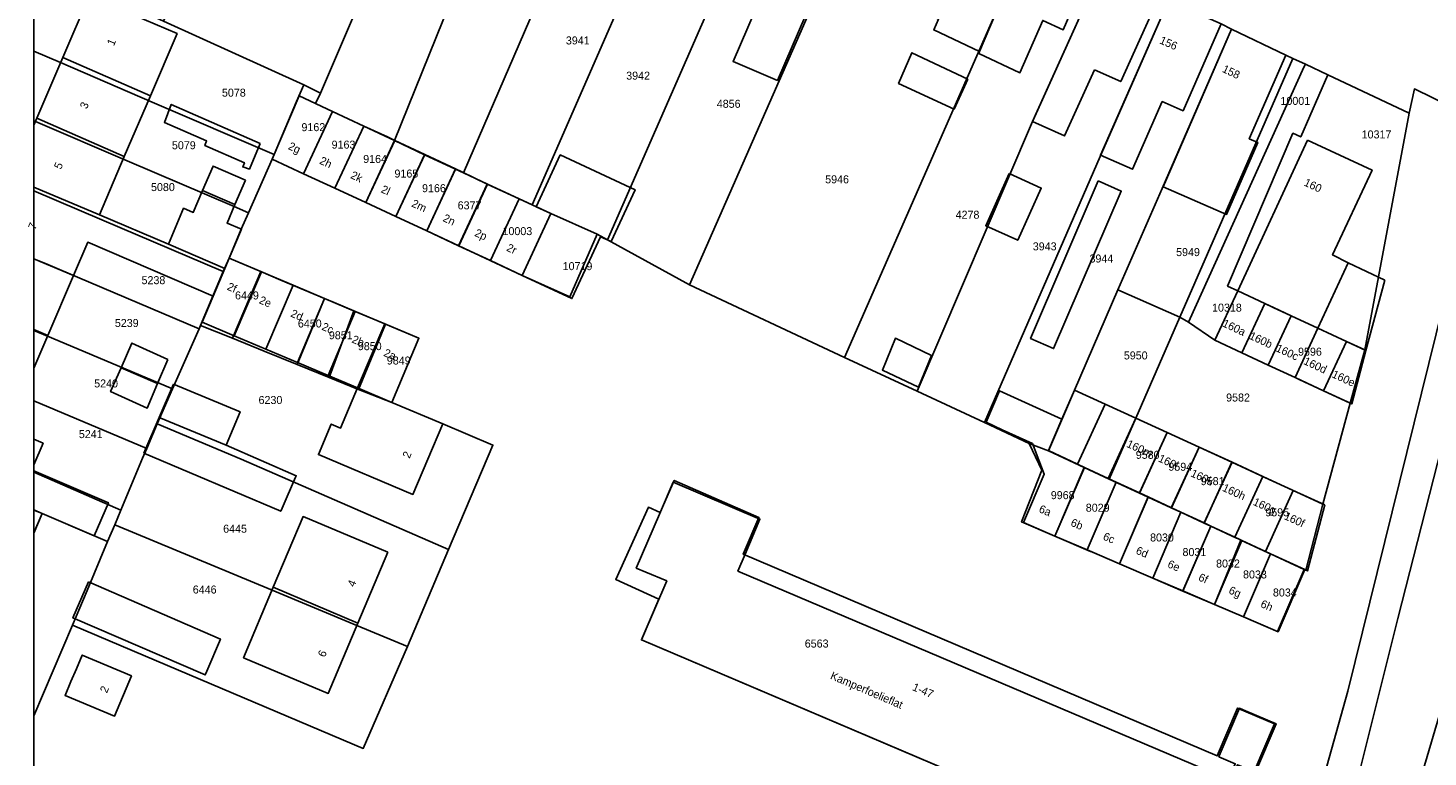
# Model space of a CAD drawing. Header units: metres. Extents: x 91564 to 92566, y 393362 to 394362.
# Tile 22 of 86: x 91564 to 91687, y 393913 to 393977. Entities that reach past the tile are written whole.
import ezdxf

# ---------------------------------------------------------------- set-up
doc = ezdxf.new("R2010")
doc.units = ezdxf.units.M
doc.linetypes.add('HIDDEN', pattern=[5.35, 2.675, -2.675])
for name, color, linetype in [('ADRES', 1, 'CONTINUOUS'), ('PAND', 1, 'CONTINUOUS'), ('PERCEEL', 7, 'CONTINUOUS'), ('PERCEELNUMMER', 7, 'CONTINUOUS'), ('TEC-RASTERVERDELING', 9, 'HIDDEN')]:
    doc.layers.add(name, color=color, linetype=linetype)

msp = doc.modelspace()

# ---------------------------------------------------------------- linework, layer by layer
at = {"layer": 'PAND'}
for points in [[(91651.632, 393985.431), (91645.445, 393988.344), (91641.378, 393979.007), (91643.658, 393977.933), (91643.248, 393976.992), (91647.266, 393975.1), (91651.632, 393985.431)], [(91651.632, 393985.431), (91647.266, 393975.1), (91647.191, 393974.929), (91650.791, 393973.235), (91652.787, 393977.819), (91654.566, 393976.982), (91657.12, 393982.847), (91651.632, 393985.431)], [(91657.314, 393973.5), (91659.626, 393972.46), (91663.045, 393980.062), (91657.925, 393982.364), (91651.901, 393968.971), (91654.709, 393967.708), (91657.314, 393973.5)], [(91628.828, 393981.491), (91625.7, 393974.214), (91629.575, 393972.567), (91632.69, 393979.832), (91628.828, 393981.491)], [(91567.034, 393974.577), (91574.7, 393971.223), (91577.031, 393976.666), (91569.339, 393979.96), (91567.034, 393974.577)], [(91657.855, 393966.033), (91660.654, 393964.803), (91663.256, 393970.721), (91665.074, 393969.921), (91668.411, 393977.509), (91663.794, 393979.539), (91657.855, 393966.033)], [(91674.063, 393974.781), (91669.304, 393977.062), (91663.317, 393963.263), (91668.885, 393960.845), (91671.615, 393967.139), (91670.864, 393967.463), (91674.063, 393974.781)], [(91646.249, 393972.692), (91641.349, 393974.988), (91640.179, 393972.311), (91645.027, 393970.04), (91646.249, 393972.692)], [(91574.7, 393971.223), (91567.034, 393974.577), (91564.765, 393969.277), (91572.421, 393965.899), (91574.7, 393971.223)], [(91590.641, 393969.851), (91587.728, 393971.206), (91585.371, 393965.682), (91588.109, 393964.409), (91590.641, 393969.851)], [(91584.312, 393967.04), (91576.524, 393970.472), (91575.936, 393968.893), (91579.619, 393967.269), (91579.472, 393966.862), (91582.937, 393965.363), (91582.79, 393965.007), (91583.364, 393964.81), (91584.312, 393967.04)], [(91593.388, 393968.574), (91590.641, 393969.851), (91588.109, 393964.409), (91590.857, 393963.131), (91593.388, 393968.574)], [(91572.421, 393965.899), (91564.765, 393969.277), (91564.497, 393968.652), (91564.497, 393963.242), (91570.247, 393960.82), (91572.421, 393965.899)], [(91596.081, 393967.322), (91595.442, 393967.619), (91593.388, 393968.574), (91590.857, 393963.131), (91593.549, 393961.879), (91596.081, 393967.322)], [(91598.711, 393966.099), (91596.081, 393967.322), (91593.549, 393961.879), (91596.179, 393960.656), (91598.711, 393966.099)], [(91675.976, 393967.338), (91669.854, 393954.16), (91672.216, 393953.063), (91672.972, 393952.712), (91674.54, 393951.984), (91676.867, 393950.903), (91679.515, 393956.604), (91678.16, 393957.297), (91681.609, 393964.721), (91675.976, 393967.338)], [(91601.413, 393964.843), (91598.711, 393966.099), (91596.179, 393960.656), (91598.882, 393959.4), (91601.413, 393964.843)], [(91608.456, 393961.514), (91609.753, 393960.911), (91607.24, 393955.507), (91611.592, 393953.483), (91614.105, 393958.887), (91615.012, 393958.465), (91617.12, 393962.999), (91610.565, 393966.048), (91608.456, 393961.514)], [(91583.026, 393963.843), (91580.182, 393965.068), (91579.26, 393962.928), (91582.104, 393961.703), (91583.026, 393963.843)], [(91604.179, 393963.505), (91601.959, 393964.579), (91601.413, 393964.843), (91598.882, 393959.4), (91601.666, 393958.1), (91604.179, 393963.505)], [(91649.85, 393964.411), (91647.799, 393959.851), (91650.607, 393958.588), (91652.658, 393963.148), (91649.85, 393964.411)], [(91657.648, 393963.775), (91651.734, 393949.99), (91653.748, 393949.105), (91659.662, 393962.89), (91657.648, 393963.775)], [(91570.247, 393960.82), (91564.497, 393963.242), (91564.497, 393956.973), (91567.963, 393955.489), (91569.213, 393958.407), (91580.192, 393953.704), (91581.214, 393956.122), (91576.272, 393958.239), (91570.247, 393960.82)], [(91582.661, 393959.545), (91581.414, 393960.072), (91582.104, 393961.703), (91579.26, 393962.928), (91578.454, 393961.021), (91577.6, 393961.382), (91576.272, 393958.239), (91581.214, 393956.122), (91581.596, 393957.024), (91582.661, 393959.545)], [(91606.966, 393962.208), (91604.179, 393963.505), (91601.666, 393958.1), (91604.453, 393956.804), (91606.966, 393962.208)], [(91606.966, 393962.208), (91604.453, 393956.804), (91607.24, 393955.507), (91609.753, 393960.911), (91606.966, 393962.208)], [(91567.963, 393955.489), (91564.497, 393956.973), (91564.497, 393950.786), (91565.724, 393950.259), (91567.963, 393955.489)], [(91584.422, 393955.829), (91581.596, 393957.024), (91581.214, 393956.122), (91580.192, 393953.704), (91579.228, 393951.422), (91582.046, 393950.231), (91584.422, 393955.829)], [(91682.721, 393955.093), (91679.515, 393956.604), (91676.867, 393950.903), (91679.385, 393949.734), (91681.074, 393948.952), (91682.721, 393955.093)], [(91587.186, 393954.662), (91584.422, 393955.829), (91582.046, 393950.231), (91584.809, 393949.063), (91587.186, 393954.662)], [(91589.949, 393953.494), (91587.186, 393954.662), (91584.809, 393949.063), (91587.572, 393947.895), (91589.949, 393953.494)], [(91672.216, 393953.063), (91669.854, 393954.16), (91667.847, 393949.84), (91670.208, 393948.743), (91672.216, 393953.063)], [(91592.632, 393952.36), (91589.949, 393953.494), (91587.572, 393947.895), (91590.255, 393946.762), (91592.632, 393952.36)], [(91674.54, 393951.984), (91672.972, 393952.712), (91672.216, 393953.063), (91670.208, 393948.743), (91672.532, 393947.663), (91674.54, 393951.984)], [(91595.215, 393951.268), (91592.632, 393952.36), (91590.255, 393946.762), (91592.838, 393945.67), (91595.215, 393951.268)], [(91676.867, 393950.903), (91674.54, 393951.984), (91672.532, 393947.663), (91674.88, 393946.573), (91676.867, 393950.903)], [(91565.724, 393950.259), (91564.497, 393950.786), (91564.497, 393947.394), (91565.724, 393950.259)], [(91598.204, 393950.005), (91595.215, 393951.268), (91592.838, 393945.67), (91595.836, 393944.403), (91598.204, 393950.005)], [(91679.385, 393949.734), (91676.867, 393950.903), (91674.88, 393946.573), (91677.376, 393945.413), (91679.385, 393949.734)], [(91576.235, 393948.152), (91573.088, 393949.59), (91572.134, 393947.429), (91575.337, 393946.052), (91576.235, 393948.152)], [(91643.072, 393948.503), (91639.904, 393950.011), (91638.766, 393947.231), (91641.931, 393945.724), (91643.072, 393948.503)], [(91681.074, 393948.952), (91679.385, 393949.734), (91677.376, 393945.413), (91679.841, 393944.268), (91681.074, 393948.952)], [(91575.337, 393946.052), (91572.134, 393947.429), (91571.215, 393945.346), (91574.415, 393943.894), (91575.337, 393946.052)], [(91576.735, 393946.008), (91575.47, 393943.064), (91581.321, 393940.656), (91582.552, 393943.587), (91576.735, 393946.008)], [(91600.288, 393942.521), (91595.836, 393944.403), (91592.838, 393945.67), (91591.351, 393942.153), (91590.528, 393942.501), (91589.404, 393939.84), (91597.677, 393936.344), (91600.288, 393942.521)], [(91656.434, 393938.717), (91655.844, 393938.992), (91653.294, 393940.179), (91654.467, 393942.92), (91649.012, 393945.422), (91647.83, 393942.663), (91649.252, 393942.011), (91651.889, 393940.801), (91652.92, 393938.128), (91651.101, 393933.88), (91653.859, 393932.699), (91656.434, 393938.717)], [(91658.253, 393944.249), (91655.564, 393945.482), (91654.467, 393942.92), (91653.294, 393940.179), (91655.844, 393938.992), (91658.253, 393944.249)], [(91660.942, 393943.016), (91658.253, 393944.249), (91655.844, 393938.992), (91656.434, 393938.717), (91658.527, 393937.746), (91660.942, 393943.016)], [(91581.321, 393940.656), (91575.47, 393943.064), (91574.136, 393939.959), (91586.104, 393934.87), (91586.224, 393935.147), (91587.406, 393937.859), (91587.459, 393937.981), (91581.321, 393940.656)], [(91663.689, 393941.757), (91660.942, 393943.016), (91658.527, 393937.746), (91659.208, 393937.43), (91661.268, 393936.474), (91663.689, 393941.757)], [(91666.496, 393940.47), (91663.689, 393941.757), (91661.268, 393936.474), (91662.021, 393936.124), (91664.069, 393935.174), (91666.496, 393940.47)], [(91564.497, 393934.986), (91565.228, 393934.673), (91569.787, 393932.72), (91571.03, 393935.623), (91564.497, 393938.42), (91564.497, 393938.924), (91565.312, 393940.828), (91564.497, 393941.177), (91564.497, 393934.986)], [(91669.357, 393939.159), (91666.496, 393940.47), (91664.069, 393935.174), (91664.887, 393934.795), (91666.924, 393933.849), (91669.357, 393939.159)], [(91672.039, 393937.929), (91669.357, 393939.159), (91666.924, 393933.849), (91667.495, 393933.584), (91669.6, 393932.608), (91672.039, 393937.929)], [(91659.208, 393937.43), (91658.527, 393937.746), (91656.434, 393938.717), (91653.859, 393932.699), (91656.668, 393931.496), (91659.208, 393937.43)], [(91674.721, 393936.7), (91672.039, 393937.929), (91669.6, 393932.608), (91670.216, 393932.322), (91672.276, 393931.366), (91674.721, 393936.7)], [(91626.741, 393931.121), (91628.047, 393934.194), (91620.444, 393937.416), (91619.252, 393934.633), (91617.227, 393929.903), (91618.051, 393929.554), (91619.889, 393928.774), (91617.744, 393923.784), (91617.671, 393923.615), (91668.556, 393901.988), (91672.02, 393910.138), (91669.259, 393911.311), (91669.85, 393912.701), (91671.416, 393912.036), (91673.218, 393916.279), (91670.536, 393917.418), (91670.006, 393917.643), (91668.238, 393913.484), (91668.203, 393913.401), (91669.639, 393912.791), (91669.048, 393911.401), (91626.116, 393929.648), (91626.741, 393931.121)], [(91662.021, 393936.124), (91661.268, 393936.474), (91659.208, 393937.43), (91656.668, 393931.496), (91659.518, 393930.276), (91662.021, 393936.124)], [(91677.493, 393935.429), (91674.721, 393936.7), (91672.276, 393931.366), (91672.737, 393931.152), (91675.715, 393929.772), (91675.96, 393929.659), (91677.493, 393935.429)], [(91664.887, 393934.795), (91664.069, 393935.174), (91662.021, 393936.124), (91659.518, 393930.276), (91662.421, 393929.033), (91664.887, 393934.795)], [(91565.228, 393934.673), (91564.497, 393934.986), (91564.497, 393932.967), (91565.228, 393934.673)], [(91595.47, 393931.294), (91588.06, 393934.416), (91585.457, 393928.238), (91592.853, 393925.083), (91595.47, 393931.294)], [(91667.495, 393933.584), (91666.924, 393933.849), (91664.887, 393934.795), (91662.421, 393929.033), (91665.063, 393927.902), (91667.495, 393933.584)], [(91670.216, 393932.322), (91669.6, 393932.608), (91667.495, 393933.584), (91665.063, 393927.902), (91667.818, 393926.722), (91670.216, 393932.322)], [(91672.737, 393931.152), (91672.276, 393931.366), (91670.216, 393932.322), (91667.818, 393926.722), (91670.372, 393925.629), (91672.737, 393931.152)], [(91675.715, 393929.772), (91672.737, 393931.152), (91670.372, 393925.629), (91673.388, 393924.338), (91675.715, 393929.772)], [(91569.281, 393928.708), (91567.917, 393925.544), (91579.504, 393920.55), (91579.647, 393920.888), (91580.827, 393923.689), (91569.281, 393928.708)], [(91592.853, 393925.083), (91585.457, 393928.238), (91582.851, 393922.054), (91590.261, 393918.932), (91592.853, 393925.083)], [(91567.75, 393919.979), (91567.239, 393918.769), (91571.548, 393916.94), (91573.044, 393920.464), (91568.734, 393922.293), (91568.221, 393921.084), (91567.75, 393919.979)]]:
    msp.add_lwpolyline(points, dxfattribs=at)
at = {"layer": 'PERCEEL'}
for points in [[(91605.153, 394007.468), (91602.748, 394008.562), (91597.125, 394011.12), (91590.233, 393995.377), (91584.856, 393982.178), (91578.784, 393984.604), (91575.839, 393977.761), (91588.142, 393972.184), (91589.589, 393971.464), (91599.021, 393993.462), (91605.153, 394007.468)], [(91605.153, 394007.468), (91599.021, 393993.462), (91589.589, 393971.464), (91589.157, 393970.54), (91590.638, 393969.845), (91593.381, 393968.56), (91596.071, 393967.3), (91605.147, 393989.808), (91611.58, 394004.325), (91610.865, 394004.87), (91605.153, 394007.468)], [(91611.837, 393987.03), (91618.065, 394001.22), (91617.05, 394001.905), (91611.58, 394004.325), (91605.147, 393989.808), (91596.071, 393967.3), (91598.698, 393966.07), (91601.396, 393964.807), (91602.103, 393964.476), (91611.837, 393987.03)], [(91611.837, 393987.03), (91602.103, 393964.476), (91604.204, 393963.493), (91608.114, 393961.673), (91618.038, 393984.381), (91624.346, 393998.375), (91622.98, 393999.065), (91618.065, 394001.22), (91611.837, 393987.03)], [(91613.795, 393959.12), (91614.691, 393958.628), (91627.185, 393987.146), (91630.644, 393995.426), (91629.36, 393996.115), (91624.346, 393998.375), (91618.038, 393984.381), (91608.114, 393961.673), (91609.753, 393960.911), (91613.795, 393959.12)], [(91614.691, 393958.628), (91621.879, 393954.681), (91638.203, 393991.853), (91636.605, 393992.63), (91631.055, 393995.205), (91630.644, 393995.426), (91627.185, 393987.146), (91614.691, 393958.628)], [(91649.12, 393986.611), (91645.445, 393988.34), (91644.905, 393988.594), (91638.203, 393991.853), (91621.879, 393954.681), (91635.456, 393948.34), (91647.023, 393974.724), (91648.504, 393978.102), (91651.565, 393985.46), (91649.12, 393986.611)], [(91647.023, 393974.724), (91635.456, 393948.34), (91641.809, 393945.372), (91651.802, 393968.774), (91657.925, 393982.36), (91657.12, 393982.845), (91651.565, 393985.46), (91648.504, 393978.102), (91647.023, 393974.724)], [(91570.111, 393980.415), (91565.234, 393982.59), (91564.497, 393980.872), (91564.497, 393975.127), (91566.836, 393974.124), (91574.87, 393970.676), (91585.546, 393966.093), (91587.5, 393970.725), (91588.142, 393972.184), (91575.839, 393977.761), (91570.111, 393980.415)], [(91663.045, 393980.06), (91657.925, 393982.36), (91651.802, 393968.774), (91641.809, 393945.372), (91647.683, 393942.628), (91657.81, 393965.923), (91663.79, 393979.535), (91663.045, 393980.06)], [(91653.285, 393940.16), (91655.56, 393945.48), (91659.377, 393954.235), (91663.248, 393963.117), (91669.3, 393977.06), (91668.41, 393977.505), (91663.79, 393979.535), (91657.81, 393965.923), (91647.683, 393942.628), (91651.606, 393940.795), (91653.285, 393940.16)], [(91668.41, 393977.505), (91669.3, 393977.06), (91674.06, 393974.78), (91674.669, 393974.494), (91675.775, 393973.976), (91677.728, 393973.06), (91684.859, 393969.714), (91685.318, 393971.818), (91691.736, 393968.689)], [(91674.06, 393974.78), (91669.3, 393977.06), (91663.248, 393963.117), (91659.377, 393954.235), (91664.801, 393951.866), (91674.669, 393974.494), (91674.06, 393974.78)], [(91564.633, 393968.979), (91572.671, 393965.542), (91582.032, 393961.539), (91583.301, 393960.996), (91585.37, 393965.68), (91585.546, 393966.093), (91574.87, 393970.676), (91566.836, 393974.124), (91564.497, 393975.127), (91564.497, 393969.037), (91564.633, 393968.979)], [(91675.775, 393973.976), (91674.669, 393974.494), (91664.801, 393951.866), (91665.537, 393951.414), (91675.662, 393973.792), (91675.775, 393973.976)], [(91675.775, 393973.976), (91675.662, 393973.792), (91665.537, 393951.414), (91667.845, 393949.84), (91669.852, 393954.159), (91668.971, 393954.568), (91674.685, 393967.944), (91675.378, 393967.618), (91677.728, 393973.06), (91675.775, 393973.976)], [(91589.589, 393971.464), (91588.142, 393972.184), (91587.5, 393970.725), (91585.546, 393966.093), (91585.37, 393965.68), (91588.108, 393964.406), (91590.638, 393969.845), (91589.157, 393970.54), (91589.589, 393971.464)], [(91680.97, 393948.993), (91682.167, 393955.37), (91684.859, 393969.714), (91677.728, 393973.06), (91675.378, 393967.618), (91674.685, 393967.944), (91668.971, 393954.568), (91669.852, 393954.159), (91672.215, 393953.061), (91672.97, 393952.71), (91674.539, 393951.981), (91676.865, 393950.9), (91679.383, 393949.73), (91680.97, 393948.993)], [(91677.44, 393911.855), (91679.484, 393919.147), (91691.736, 393968.689), (91685.318, 393971.818), (91684.859, 393969.714), (91682.167, 393955.37), (91680.97, 393948.993), (91679.705, 393944.33), (91677.315, 393935.51), (91675.805, 393929.725), (91675.665, 393929.79), (91673.34, 393924.355), (91670.372, 393925.625), (91667.818, 393926.719), (91665.062, 393927.898), (91662.42, 393929.029), (91659.517, 393930.272), (91657.087, 393931.311), (91656.96, 393931.366), (91653.855, 393932.695), (91650.934, 393933.945), (91652.726, 393938.479), (91651.606, 393940.795), (91647.683, 393942.628), (91641.809, 393945.372), (91635.456, 393948.34), (91621.879, 393954.681), (91614.691, 393958.628), (91613.795, 393959.12), (91611.397, 393953.641), (91607.24, 393955.507), (91601.691, 393958.088), (91598.88, 393959.396), (91596.178, 393960.653), (91593.548, 393961.876), (91590.856, 393963.128), (91588.108, 393964.406), (91585.37, 393965.68), (91583.301, 393960.996), (91582.66, 393959.545), (91581.595, 393957.02), (91584.358, 393955.853), (91586.13, 393955.104), (91587.237, 393954.637), (91589.948, 393953.491), (91590.778, 393953.141), (91592.494, 393952.416), (91595.273, 393951.242), (91598.2, 393950.005), (91595.835, 393944.4), (91600.285, 393942.52), (91604.673, 393940.668), (91600.791, 393931.541), (91597.215, 393923.052), (91593.334, 393914.123), (91575.247, 393921.792), (91567.881, 393924.922), (91564.497, 393916.979), (91564.497, 393899.476)], [(91593.381, 393968.56), (91590.638, 393969.845), (91588.108, 393964.406), (91590.856, 393963.128), (91593.381, 393968.56)], [(91564.633, 393968.979), (91564.497, 393969.037), (91564.497, 393962.899), (91570.457, 393960.37), (91581.076, 393955.864), (91581.595, 393957.02), (91582.66, 393959.545), (91583.301, 393960.996), (91582.032, 393961.539), (91572.671, 393965.542), (91564.633, 393968.979)], [(91596.071, 393967.3), (91593.381, 393968.56), (91590.856, 393963.128), (91593.548, 393961.876), (91596.071, 393967.3)], [(91694.288, 393967.341), (91691.736, 393968.689), (91679.484, 393919.147), (91677.44, 393911.855), (91674.33, 393900.255), (91667.229, 393877.548), (91658.935, 393857.006), (91652.089, 393840.001)], [(91598.698, 393966.07), (91596.071, 393967.3), (91593.548, 393961.876), (91596.178, 393960.653), (91598.698, 393966.07)], [(91655.153, 393838.676), (91659.321, 393849.435), (91664.499, 393862.276), (91669.744, 393876.044), (91671.625, 393881.759), (91677.461, 393899.831), (91683.862, 393925.507), (91688.716, 393944.446), (91694.288, 393967.341)], [(91699.008, 393965.429), (91694.288, 393967.341), (91688.716, 393944.446), (91683.862, 393925.507), (91677.461, 393899.831), (91671.625, 393881.759), (91669.744, 393876.044), (91664.499, 393862.276), (91659.321, 393849.435), (91655.153, 393838.676)], [(91601.396, 393964.807), (91598.698, 393966.07), (91596.178, 393960.653), (91598.88, 393959.396), (91601.396, 393964.807)], [(91661.031, 393839.049), (91667.361, 393854.825), (91674.003, 393871.952), (91674.791, 393873.985), (91675.243, 393875.516), (91689.385, 393923.402), (91689.434, 393923.603), (91694.715, 393945.345), (91699.008, 393965.429)], [(91601.396, 393964.807), (91598.88, 393959.396), (91601.691, 393958.088), (91604.204, 393963.493), (91602.103, 393964.476), (91601.396, 393964.807)], [(91565.718, 393956.455), (91568.31, 393955.358), (91578.961, 393950.848), (91579.089, 393951.14), (91581.076, 393955.864), (91570.457, 393960.37), (91564.497, 393962.899), (91564.497, 393956.972), (91565.718, 393956.455)], [(91604.204, 393963.493), (91601.691, 393958.088), (91607.24, 393955.507), (91609.753, 393960.911), (91608.114, 393961.673), (91604.204, 393963.493)], [(91607.24, 393955.507), (91611.397, 393953.641), (91613.795, 393959.12), (91609.753, 393960.911), (91607.24, 393955.507)], [(91565.718, 393956.455), (91564.497, 393956.972), (91564.497, 393950.69), (91566.035, 393950.045), (91576.643, 393945.597), (91578.961, 393950.848), (91568.31, 393955.358), (91565.718, 393956.455)], [(91584.358, 393955.853), (91581.595, 393957.02), (91581.076, 393955.864), (91579.089, 393951.14), (91581.874, 393950.007), (91584.358, 393955.853)], [(91584.668, 393948.871), (91587.541, 393947.702), (91589.948, 393953.491), (91587.237, 393954.637), (91586.13, 393955.104), (91584.358, 393955.853), (91581.874, 393950.007), (91584.668, 393948.871)], [(91660.941, 393943.014), (91664.801, 393951.866), (91659.377, 393954.235), (91655.56, 393945.48), (91653.285, 393940.16), (91656.43, 393938.703), (91658.619, 393937.689), (91660.941, 393943.014)], [(91680.97, 393948.993), (91679.383, 393949.73), (91676.865, 393950.9), (91674.539, 393951.981), (91672.97, 393952.71), (91672.215, 393953.061), (91669.852, 393954.159), (91667.845, 393949.84), (91670.208, 393948.742), (91672.532, 393947.663), (91674.879, 393946.572), (91675.237, 393946.406), (91677.376, 393945.412), (91679.705, 393944.33), (91680.97, 393948.993)], [(91587.541, 393947.702), (91590.332, 393946.567), (91592.494, 393952.416), (91590.778, 393953.141), (91589.948, 393953.491), (91587.541, 393947.702)], [(91590.332, 393946.567), (91592.917, 393945.516), (91595.273, 393951.242), (91592.494, 393952.416), (91590.332, 393946.567)], [(91679.705, 393944.33), (91677.376, 393945.412), (91675.237, 393946.406), (91674.879, 393946.572), (91672.532, 393947.663), (91670.208, 393948.742), (91667.845, 393949.84), (91665.537, 393951.414), (91664.801, 393951.866), (91660.941, 393943.014), (91663.688, 393941.755), (91666.495, 393940.468), (91669.339, 393939.165), (91672.24, 393937.836), (91674.977, 393936.581), (91677.315, 393935.51), (91679.705, 393944.33)], [(91575.284, 393942.518), (91576.643, 393945.597), (91566.035, 393950.045), (91564.497, 393950.69), (91564.497, 393944.533), (91574.379, 393940.366), (91575.284, 393942.518)], [(91595.835, 393944.4), (91592.917, 393945.516), (91590.332, 393946.567), (91587.541, 393947.702), (91584.668, 393948.871), (91581.874, 393950.007), (91579.089, 393951.14), (91578.961, 393950.848), (91576.643, 393945.597), (91575.284, 393942.518), (91582.636, 393939.426), (91600.791, 393931.541), (91604.673, 393940.668), (91600.285, 393942.52), (91595.835, 393944.4)], [(91592.917, 393945.516), (91595.835, 393944.4), (91598.2, 393950.005), (91595.273, 393951.242), (91592.917, 393945.516)], [(91574.379, 393940.366), (91564.497, 393944.533), (91564.497, 393938.292), (91572.12, 393934.983), (91574.021, 393939.514), (91574.379, 393940.366)], [(91658.619, 393937.689), (91659.359, 393937.346), (91661.246, 393936.471), (91663.688, 393941.755), (91660.941, 393943.014), (91658.619, 393937.689)], [(91600.791, 393931.541), (91582.636, 393939.426), (91575.284, 393942.518), (91574.379, 393940.366), (91574.021, 393939.514), (91572.12, 393934.983), (91571.576, 393933.688), (91585.347, 393927.975), (91592.774, 393924.894), (91597.215, 393923.052), (91600.791, 393931.541)], [(91666.495, 393940.468), (91663.688, 393941.755), (91661.246, 393936.471), (91662.017, 393936.114), (91664.036, 393935.178), (91666.495, 393940.468)], [(91656.43, 393938.703), (91653.285, 393940.16), (91651.606, 393940.795), (91652.726, 393938.479), (91650.934, 393933.945), (91653.855, 393932.695), (91656.43, 393938.703)], [(91669.339, 393939.165), (91666.495, 393940.468), (91664.036, 393935.178), (91664.884, 393934.786), (91666.921, 393933.842), (91669.339, 393939.165)], [(91677.315, 393935.51), (91674.977, 393936.581), (91672.24, 393937.836), (91669.339, 393939.165), (91666.921, 393933.842), (91667.493, 393933.577), (91669.757, 393932.528), (91669.857, 393932.481), (91670.124, 393932.358), (91672.516, 393931.249), (91672.736, 393931.147), (91675.665, 393929.79), (91675.805, 393929.725), (91677.315, 393935.51)], [(91571.576, 393933.688), (91572.12, 393934.983), (91564.497, 393938.292), (91564.497, 393934.982), (91565.22, 393934.672), (91570.961, 393932.222), (91571.576, 393933.688)], [(91658.619, 393937.689), (91656.43, 393938.703), (91653.855, 393932.695), (91656.96, 393931.366), (91657.087, 393931.311), (91659.517, 393930.272), (91662.017, 393936.114), (91661.246, 393936.471), (91659.359, 393937.346), (91658.619, 393937.689)], [(91615.433, 393928.899), (91618.284, 393935.229), (91619.324, 393934.761), (91620.54, 393937.58), (91627.955, 393934.335), (91626.582, 393931.113), (91668.065, 393913.465), (91669.84, 393917.655), (91673.075, 393916.285), (91671.3, 393912.095), (91670.692, 393910.659), (91671.92, 393910.18), (91668.455, 393902.03), (91617.67, 393923.615), (91619.21, 393927.198), (91615.433, 393928.899)], [(91671.92, 393910.18), (91670.692, 393910.659), (91671.3, 393912.095), (91673.075, 393916.285), (91669.84, 393917.655), (91668.065, 393913.465), (91626.582, 393931.113), (91627.955, 393934.335), (91620.54, 393937.58), (91619.324, 393934.761), (91618.284, 393935.229), (91615.433, 393928.899), (91619.21, 393927.198), (91617.67, 393923.615), (91668.455, 393902.03), (91671.92, 393910.18)], [(91664.036, 393935.178), (91662.017, 393936.114), (91659.517, 393930.272), (91662.42, 393929.029), (91664.884, 393934.786), (91664.036, 393935.178)], [(91565.22, 393934.672), (91564.497, 393934.982), (91564.497, 393932.982), (91565.22, 393934.672)], [(91570.961, 393932.222), (91565.22, 393934.672), (91564.497, 393932.982), (91564.497, 393916.979), (91567.881, 393924.922), (91569.168, 393927.95), (91570.961, 393932.222)], [(91666.921, 393933.842), (91664.884, 393934.786), (91662.42, 393929.029), (91665.062, 393927.898), (91667.493, 393933.577), (91666.921, 393933.842)], [(91597.215, 393923.052), (91592.774, 393924.894), (91585.347, 393927.975), (91571.576, 393933.688), (91570.961, 393932.222), (91569.168, 393927.95), (91567.881, 393924.922), (91575.247, 393921.792), (91593.334, 393914.123), (91597.215, 393923.052)], [(91669.857, 393932.481), (91669.757, 393932.528), (91667.493, 393933.577), (91665.062, 393927.898), (91667.818, 393926.719), (91670.124, 393932.358), (91669.857, 393932.481)], [(91672.516, 393931.249), (91670.124, 393932.358), (91667.818, 393926.719), (91670.372, 393925.625), (91672.736, 393931.147), (91672.516, 393931.249)], [(91675.665, 393929.79), (91672.736, 393931.147), (91670.372, 393925.625), (91673.34, 393924.355), (91675.665, 393929.79)], [(91776.865, 393823.11), (91694.989, 393861.783), (91703.231, 393900.117), (91706.611, 393915.151), (91701.469, 393917.681), (91689.434, 393923.603), (91689.385, 393923.402), (91675.243, 393875.516), (91674.791, 393873.985), (91674.003, 393871.952), (91667.361, 393854.825), (91661.031, 393839.049)]]:
    msp.add_lwpolyline(points, dxfattribs=at)
at = {"layer": 'TEC-RASTERVERDELING'}
msp.add_lwpolyline([(91564.497, 393362.049), (92564.497, 393362.049), (92564.497, 394362.049), (91564.497, 394362.049), (91564.497, 393362.049)], dxfattribs=at)

# ---------------------------------------------------------------- texts
at = {"layer": 'ADRES'}
for s, rotation, p in [('1', 66.801, (91571.506, 393975.542)), ('156', 336.297, (91662.955, 393975.828)), ('158', 334.406, (91668.432, 393973.338)), ('3', 66.801, (91569.138, 393970.013)), ('2g', 335.099, (91586.696, 393966.582)), ('5', 66.801, (91566.878, 393964.735)), ('2h', 335.099, (91589.439, 393965.306)), ('2k', 335.099, (91592.159, 393964.041)), ('160', 335.099, (91675.587, 393963.398)), ('2l', 335.099, (91594.82, 393962.804)), ('2m', 335.099, (91597.486, 393961.565)), ('7', 66.801, (91564.616, 393959.449)), ('2n', 335.002, (91600.233, 393960.286)), ('2p', 335.099, (91603.016, 393958.989)), ('2r', 335.099, (91605.803, 393957.692)), ('2f', 337.099, (91581.353, 393954.276)), ('2e', 337.099, (91584.149, 393953.095)), ('2d', 337.001, (91586.912, 393951.929)), ('2c', 337.001, (91589.635, 393950.778)), ('160a', 335.099, (91668.453, 393951.074)), ('2b', 337.001, (91592.268, 393949.665)), ('160b', 335.099, (91670.796, 393949.986)), ('2a', 337.099, (91595.054, 393948.486)), ('160c', 335.099, (91673.131, 393948.901)), ('160d', 335.099, (91675.554, 393947.776)), ('160e', 335.099, (91678.034, 393946.623)), ('160m', 335.403, (91660.065, 393940.529)), ('2', 67.099, (91597.38, 393939.447)), ('160l', 335.403, (91662.842, 393939.256)), ('160k', 335.403, (91665.676, 393937.957)), ('160h', 335.403, (91668.447, 393936.687)), ('6a', 336.801, (91652.389, 393934.824)), ('160g', 335.403, (91671.13, 393935.457)), ('6b', 336.801, (91655.173, 393933.632)), ('160f', 335.403, (91673.856, 393934.207)), ('6c', 336.801, (91658.002, 393932.421)), ('6d', 336.801, (91660.879, 393931.189)), ('6e', 336.898, (91663.651, 393930.001)), ('6f', 336.898, (91666.35, 393928.845)), ('4', 67.202, (91592.556, 393928.198)), ('6g', 336.898, (91669.004, 393927.709)), ('6h', 336.898, (91671.789, 393926.517)), ('6', 67.202, (91589.967, 393922.05)), ('Kamperfoelieflat', 336.904, (91634.143, 393920.233)), ('2', 67.002, (91570.896, 393918.923)), ('1-47', 336.996, (91641.324, 393919.244))]:
    msp.add_text(s, height=0.7, rotation=rotation, dxfattribs=at).set_placement(p)
at = {"layer": 'PERCEELNUMMER'}
for s, p in [('3941', (91611.06, 393975.716)), ('3942', (91616.34, 393972.634)), ('5078', (91580.965, 393971.147)), ('10001', (91673.595, 393970.425)), ('4856', (91624.268, 393970.173)), ('9162', (91587.921, 393968.129)), ('9163', (91590.561, 393966.6)), ('10317', (91680.702, 393967.494)), ('5079', (91576.585, 393966.544)), ('9164', (91593.324, 393965.347)), ('5080', (91574.757, 393962.887)), ('9165', (91596.062, 393964.07)), ('5946', (91633.753, 393963.567)), ('9166', (91598.475, 393962.789)), ('6377', (91601.59, 393961.289)), ('4278', (91645.167, 393960.468)), ('10003', (91605.515, 393959.035)), ('3943', (91651.922, 393957.7)), ('5949', (91664.463, 393957.199)), ('10719', (91610.778, 393955.97)), ('3944', (91656.885, 393956.638)), ('5238', (91573.926, 393954.742)), ('6449', (91582.108, 393953.407)), ('10318', (91667.609, 393952.339)), ('5239', (91571.591, 393950.996)), ('6450', (91587.608, 393950.951)), ('9851', (91590.32, 393949.923)), ('9850', (91592.855, 393948.969)), ('9596', (91675.135, 393948.485)), ('9849', (91595.393, 393947.714)), ('5950', (91659.889, 393948.159)), ('5240', (91569.782, 393945.707)), ('6230', (91584.167, 393944.259)), ('9582', (91668.841, 393944.477)), ('5241', (91568.44, 393941.277)), ('9580', (91660.934, 393939.464)), ('9594', (91663.788, 393938.419)), ('9581', (91666.619, 393937.161)), ('9968', (91653.497, 393935.936)), ('8029', (91656.559, 393934.836)), ('9595', (91672.269, 393934.434)), ('6445', (91581.07, 393932.999)), ('8030', (91662.186, 393932.231)), ('8031', (91665.024, 393930.954)), ('8032', (91667.96, 393929.953)), ('8033', (91670.32, 393928.997)), ('6446', (91578.41, 393927.677)), ('8034', (91672.936, 393927.419)), ('6563', (91631.966, 393922.951))]:
    msp.add_text(s, height=0.7, dxfattribs=at).set_placement(p)

doc.saveas('drawing.dxf')
